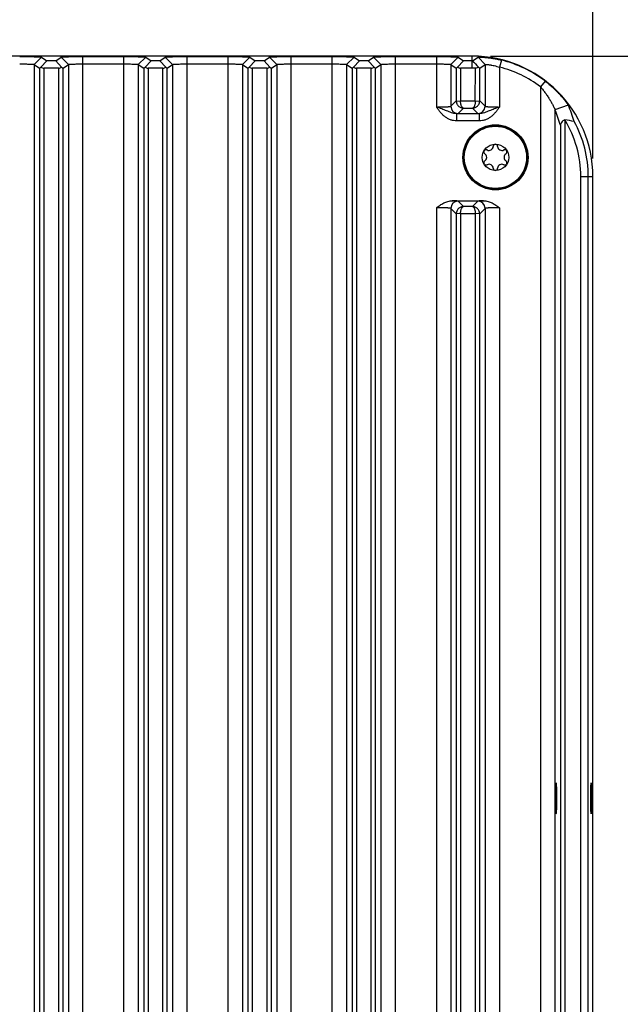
# Model space of a CAD drawing. Header units: inches. Extents: x 0 to 34, y 0 to 22.
# Tile 72 of 74: x 28.3 to 30.3, y 13.8 to 17.2. Entities that reach past the tile are written whole.
import ezdxf

# ---------------------------------------------------------------- set-up
doc = ezdxf.new("R2010")
doc.units = ezdxf.units.IN
doc.header["$LTSCALE"] = 1.87
doc.header["$MEASUREMENT"] = 0
doc.layers.get('0').update_dxf_attribs({"linetype": 'CONTINUOUS'})
doc.layers.add('02___PRT_ALL_AXES', color=7, linetype='CONTINUOUS')
doc.layers.add('DIMENSIONS', color=7, linetype='CONTINUOUS')
doc.styles.get("Standard").update_dxf_attribs({"font": 'txt', "width": 0.8})
doc.dimstyles.new('DIMSTYLE_1', dxfattribs={"dimtxt": 0.125, "dimasz": 0.18, "dimexe": 0.125, "dimexo": 0.0625, "dimgap": 0.0625, "dimtad": 0, "dimtih": 1, "dimtoh": 1, "dimdec": 3, "dimzin": 4, "dimdsep": 46, "dimtxsty": 'STANDARD', "dimblk": '_FILLED', "dimblk1": '_FILLED', "dimblk2": '_FILLED', "dimcen": 0.09, "dimadec": 0, "dimazin": 0, "dimtp": 0.001, "dimtm": 0.001, "dimtfac": 1, "dimtdec": 3, "dimtofl": 0, "dimtmove": 0, "dimatfit": 3, "dimldrblk": '_FILLED', "dimfxl": 1, "dimtolj": 1, "dimtzin": 4, "dimarcsym": 0})

# ---------------------------------------------------------------- blocks, each defined once
blk = doc.blocks.new('_FILLED')
at = {"color": 0, "linetype": 'BYBLOCK'}
blk.add_solid([(0, 0), (-1, 0.174), (-1, -0.174)], dxfattribs=at)
blk = doc.blocks.new('*D0')
at = {"layer": 'DIMENSIONS', "color": 2, "linetype": 'CONTINUOUS'}
for p, q in [((26.1321, 16.756), (26.1321, 17.985)), ((30.2528, 16.756), (30.2528, 17.985)), ((26.1321, 17.86), (27.1231, 17.86)), ((30.2528, 17.86), (28.6731, 17.86))]:
    blk.add_line(p, q, dxfattribs=at)
at = {"layer": 'DIMENSIONS', "color": 2, "linetype": 'CONTINUOUS', "xscale": 0.18, "yscale": 0.18, "zscale": 0.18, "rotation": 180}
blk.add_blockref('_FILLED', (26.1321, 17.86), dxfattribs=at)
at = {"layer": 'DIMENSIONS', "color": 2, "linetype": 'CONTINUOUS', "xscale": 0.18, "yscale": 0.18, "zscale": 0.18}
blk.add_blockref('_FILLED', (30.2528, 17.86), dxfattribs=at)
at = {"layer": 'DIMENSIONS', "color": 2, "linetype": 'CONTINUOUS', "insert": (27.8981, 17.9225), "char_height": 0.125, "width": 1.425, "attachment_point": 2, "line_spacing_factor": 0.9}
blk.add_mtext('4.121{\\Ftxt.shx;\\W1.000000;\\H0.125000; }[104.67]', dxfattribs=at)
blk = doc.blocks.new('*D1')
at = {"layer": 'DIMENSIONS', "color": 2, "linetype": 'CONTINUOUS'}
for p, q in [((29.8989, 17.11), (31.8778, 17.11)), ((31.7528, 17.11), (31.7528, 14.6685)), ((31.7528, 11.977), (31.7528, 14.4185)), ((29.8989, 11.977), (31.8778, 11.977))]:
    blk.add_line(p, q, dxfattribs=at)
at = {"layer": 'DIMENSIONS', "color": 2, "linetype": 'CONTINUOUS', "xscale": 0.18, "yscale": 0.18, "zscale": 0.18}
for p, rotation in [((31.7528, 17.11), 90), ((31.7528, 11.977), 270)]:
    blk.add_blockref('_FILLED', p, dxfattribs=dict(at, rotation=rotation))
at = {"layer": 'DIMENSIONS', "color": 2, "linetype": 'CONTINUOUS', "insert": (31.7528, 14.606), "char_height": 0.125, "width": 1.625, "attachment_point": 2, "line_spacing_factor": 0.9}
blk.add_mtext('(5.133{\\Ftxt.shx;\\W1.000000;\\H0.125000; }[130.38])', dxfattribs=at)

msp = doc.modelspace()

# ---------------------------------------------------------------- linework, layer by layer
at = {"color": 7, "linetype": 'CONTINUOUS'}
for p, q in [((29.8364, 17.11), (27.2797, 17.11)), ((28.3477, 17.1069), (28.3221, 17.0813)), ((28.3661, 17.0941), (28.3457, 17.0725)), ((28.3477, 17.1069), (28.3661, 17.0941)), ((28.3966, 17.0941), (28.3661, 17.0941)), ((28.3966, 17.0941), (28.415, 17.1069)), ((28.3966, 17.0941), (28.417, 17.0725)), ((28.415, 17.1069), (28.4406, 17.0813)), ((28.4906, 11.9782), (28.4906, 17.1087)), ((28.4906, 17.1087), (28.6321, 17.1087)), ((28.6321, 11.9782), (28.6321, 17.1087)), ((28.7077, 17.1069), (28.6821, 17.0813)), ((28.7261, 17.0941), (28.7057, 17.0725)), ((28.7077, 17.1069), (28.7261, 17.0941)), ((28.7566, 17.0941), (28.7261, 17.0941)), ((28.7566, 17.0941), (28.775, 17.1069)), ((28.7566, 17.0941), (28.777, 17.0725)), ((28.775, 17.1069), (28.8006, 17.0813)), ((28.8506, 11.9782), (28.8506, 17.1087)), ((28.8506, 17.1087), (28.9921, 17.1087)), ((28.9921, 11.9782), (28.9921, 17.1087)), ((29.0677, 17.1069), (29.0421, 17.0813)), ((29.0861, 17.0941), (29.0657, 17.0725)), ((29.0677, 17.1069), (29.0861, 17.0941)), ((29.1166, 17.0941), (29.0861, 17.0941)), ((29.1166, 17.0941), (29.135, 17.1069)), ((29.1166, 17.0941), (29.137, 17.0725)), ((29.135, 17.1069), (29.1606, 17.0813)), ((29.2106, 11.9782), (29.2106, 17.1087)), ((29.2106, 17.1087), (29.3521, 17.1087)), ((29.3521, 11.9782), (29.3521, 17.1087)), ((29.4277, 17.1069), (29.4021, 17.0813)), ((29.4461, 17.0941), (29.4257, 17.0725)), ((29.4277, 17.1069), (29.4461, 17.0941)), ((29.4766, 17.0941), (29.4461, 17.0941)), ((29.4766, 17.0941), (29.495, 17.1069)), ((29.4766, 17.0941), (29.497, 17.0725)), ((29.495, 17.1069), (29.5206, 17.0813)), ((29.5706, 11.9782), (29.5706, 17.1087)), ((29.5706, 17.1087), (29.7121, 17.1087)), ((29.7121, 17.1087), (29.7121, 17.0831)), ((29.7877, 17.1069), (29.7621, 17.0813)), ((29.7857, 17.0725), (29.8061, 17.0941)), ((29.7877, 17.1069), (29.8061, 17.0941)), ((29.8364, 17.0941), (29.8061, 17.0941)), ((29.8364, 17.0685), (29.8364, 17.11)), ((29.8366, 17.0941), (29.8562, 17.1065)), ((29.8563, 17.1065), (29.8806, 17.0809)), ((29.9368, 17.0964), (29.9306, 17.0716)), ((28.3221, 17.0813), (28.3221, 12.0056)), ((28.3221, 17.0813), (28.3408, 17.0682)), ((28.3408, 17.0682), (28.3408, 12.0187)), ((28.3558, 17.0685), (28.3558, 12.0185)), ((28.4069, 17.0685), (28.3558, 17.0685)), ((28.4069, 12.0185), (28.4069, 17.0685)), ((28.4219, 17.0682), (28.4406, 17.0813)), ((28.4219, 12.0187), (28.4219, 17.0682)), ((28.4406, 17.0813), (28.4406, 12.0056)), ((28.4906, 17.0831), (28.6321, 17.0831)), ((28.6821, 17.0813), (28.6821, 12.0056)), ((28.6821, 17.0813), (28.7008, 17.0682)), ((28.7008, 17.0682), (28.7008, 12.0187)), ((28.7158, 17.0685), (28.7158, 12.0185)), ((28.7669, 17.0685), (28.7158, 17.0685)), ((28.7669, 12.0185), (28.7669, 17.0685)), ((28.7819, 17.0682), (28.8006, 17.0813)), ((28.7819, 12.0187), (28.7819, 17.0682)), ((28.8006, 17.0813), (28.8006, 12.0056)), ((28.8506, 17.0831), (28.9921, 17.0831)), ((29.0421, 17.0813), (29.0421, 12.0056)), ((29.0421, 17.0813), (29.0608, 17.0682)), ((29.0608, 17.0682), (29.0608, 12.0187)), ((29.0758, 17.0685), (29.0758, 12.0185)), ((29.1269, 17.0685), (29.0758, 17.0685)), ((29.1269, 12.0185), (29.1269, 17.0685)), ((29.1419, 17.0682), (29.1606, 17.0813)), ((29.1419, 12.0187), (29.1419, 17.0682)), ((29.1606, 17.0813), (29.1606, 12.0056)), ((29.2106, 17.0831), (29.3521, 17.0831)), ((29.4021, 17.0813), (29.4021, 12.0056)), ((29.4021, 17.0813), (29.4208, 17.0682)), ((29.4208, 17.0682), (29.4208, 12.0187)), ((29.4358, 17.0685), (29.4358, 12.0185)), ((29.4869, 17.0685), (29.4358, 17.0685)), ((29.4869, 12.0185), (29.4869, 17.0685)), ((29.5019, 17.0682), (29.5206, 17.0813)), ((29.5019, 12.0187), (29.5019, 17.0682)), ((29.5206, 17.0813), (29.5206, 12.0056)), ((29.5706, 17.0831), (29.7121, 17.0831)), ((29.7121, 17.0831), (29.7121, 16.9342)), ((29.7621, 17.0813), (29.7621, 16.9368)), ((29.7621, 17.0813), (29.7808, 17.0682)), ((29.7808, 17.0682), (29.7808, 16.9555)), ((29.7958, 17.0685), (29.7958, 16.9552)), ((29.8364, 17.0685), (29.7958, 17.0685)), ((29.8468, 16.9552), (29.8469, 17.0683)), ((29.8619, 17.0682), (29.8806, 17.0809)), ((29.8619, 16.9555), (29.8619, 17.0682)), ((29.8806, 17.0809), (29.8806, 16.9368)), ((29.9306, 17.0716), (29.9306, 16.9342)), ((30.0876, 17.0241), (30.0721, 17.0037)), ((30.0721, 17.0037), (30.0721, 12.0832)), ((29.7621, 16.9368), (29.7808, 16.9555)), ((29.7808, 16.9547), (29.7958, 16.9552)), ((29.7871, 16.9118), (29.8055, 16.9302)), ((29.7958, 16.9552), (29.8468, 16.9552)), ((29.8055, 16.9302), (29.8372, 16.9302)), ((29.8372, 16.9302), (29.8556, 16.9118)), ((29.8468, 16.9552), (29.8619, 16.9547)), ((29.8619, 16.9555), (29.8806, 16.9368)), ((30.1682, 16.9401), (30.1221, 16.9248)), ((30.1221, 16.9248), (30.1221, 12.1621)), ((29.7822, 16.9109), (29.7822, 16.886)), ((29.8605, 16.9109), (29.7822, 16.9109)), ((29.8605, 16.9109), (29.8605, 16.886)), ((30.1558, 16.8898), (30.1558, 12.1971)), ((29.8605, 16.886), (29.7822, 16.886)), ((30.1408, 16.8709), (30.1408, 12.2161)), ((30.2114, 12.3935), (30.2114, 16.6935)), ((30.2114, 16.6935), (30.2528, 16.6935)), ((30.237, 12.3935), (30.237, 16.6935)), ((30.2528, 12.3935), (30.2528, 16.6935)), ((29.7121, 16.586), (29.7121, 13.001)), ((29.7621, 16.5834), (29.7621, 13.0035)), ((29.7808, 16.5647), (29.7621, 16.5834)), ((29.7672, 16.6101), (29.8755, 16.6101)), ((29.8055, 16.59), (29.7871, 16.6084)), ((29.8372, 16.59), (29.8055, 16.59)), ((29.8556, 16.6084), (29.8372, 16.59)), ((29.8806, 16.5834), (29.8619, 16.5647)), ((29.8806, 16.5834), (29.8806, 13.0035)), ((29.9306, 16.586), (29.9306, 13.001)), ((29.7959, 16.565), (29.7808, 16.5655)), ((29.7808, 16.5647), (29.7808, 13.0223)), ((29.7959, 16.565), (29.7958, 13.0219)), ((29.8469, 16.565), (29.7959, 16.565)), ((29.8468, 13.0219), (29.8469, 16.565)), ((29.8619, 16.5655), (29.8469, 16.565)), ((29.8619, 13.0223), (29.8619, 16.5647))]:
    msp.add_line(p, q, dxfattribs=at)
for radius in [0.1096, 0.1076, 0.0458]:
    msp.add_circle((29.9164, 16.7601), radius, dxfattribs=at)
for centre, radius, start, end in [((29.8364, 16.6935), 0.4165, 0, 90), ((38.0155, 24.7876), 11.2287, 223.24682, 223.40238), ((29.8364, 16.6935), 0.4153, 52.7681, 76.0047), ((29.8364, 16.6935), 0.375, 88.3933, 90), ((29.8364, 16.6935), 0.3897, 52.7681, 76.0047), ((29.7871, 16.9368), 0.025, 180.0826, 269.9174), ((29.8556, 16.9368), 0.025, 270.0826, 359.9174), ((29.5092, 16.6814), 0.6594, 16.6972, 21.6609), ((29.5409, 16.6796), 0.6792, 17.5358, 22.5502), ((29.8945, 15.2492), 1.6613, 79.8023, 80.9488), ((29.8364, 16.6935), 0.375, 0, 31.5744), ((29.8364, 16.6935), 0.4006, 0, 28.4417), ((29.8939, 16.799), 0.015, 243.5573, 356.4427), ((29.9164, 16.7976), 0.0075, 3.5573, 176.4427), ((29.9388, 16.799), 0.015, 183.5573, 296.4427), ((29.8839, 16.7788), 0.0075, 63.5573, 236.4427), ((29.8714, 16.7601), 0.015, 303.5573, 56.4427), ((29.9488, 16.7788), 0.0075, 303.5573, 116.4427), ((29.9613, 16.7601), 0.015, 123.5573, 236.4427), ((29.8839, 16.7413), 0.0075, 123.5573, 296.4427), ((29.8939, 16.7212), 0.015, 3.5573, 116.4427), ((29.9164, 16.7226), 0.0075, 183.5573, 356.4427), ((29.9388, 16.7212), 0.015, 63.5573, 176.4427), ((29.9488, 16.7413), 0.0075, 243.5573, 56.4427), ((29.7871, 16.5834), 0.025, 90.0838, 179.9162), ((29.8556, 16.5834), 0.025, 0.0838, 89.9162)]:
    msp.add_arc(centre, radius, start, end, dxfattribs=at)
for centre, major_axis, ratio, start_param, end_param in [((28.3558, 17.0832), (0.015, 0.015), 0.029658, -3.136378, -2.339443), ((28.3558, 17.0838), (0, 0.0154), 0.975859, -3.880547, -3.141593), ((28.4069, 17.0838), (0, 0.0154), 0.975859, -3.141593, -2.402638), ((28.4069, 17.0832), (-0.015, 0.015), 0.029658, -3.943743, -3.146807), ((28.7158, 17.0832), (0.015, 0.015), 0.029658, -3.136378, -2.339443), ((28.7158, 17.0838), (0, 0.0154), 0.975859, -3.880547, -3.141593), ((28.7669, 17.0838), (0, 0.0154), 0.975859, -3.141593, -2.402638), ((28.7669, 17.0832), (-0.015, 0.015), 0.029658, -3.943743, -3.146807), ((29.0758, 17.0832), (0.015, 0.015), 0.029658, -3.136378, -2.339443), ((29.0758, 17.0838), (0, 0.0154), 0.975859, -3.880547, -3.141593), ((29.1269, 17.0838), (0, 0.0154), 0.975859, -3.141593, -2.402638), ((29.1269, 17.0832), (-0.015, 0.015), 0.029658, -3.943743, -3.146807), ((29.4358, 17.0832), (0.015, 0.015), 0.029658, -3.136378, -2.339443), ((29.4358, 17.0838), (0, 0.0154), 0.975859, -3.880547, -3.141593), ((29.4869, 17.0838), (0, 0.0154), 0.975859, -3.141593, -2.402638), ((29.4869, 17.0832), (-0.015, 0.015), 0.029658, -3.943743, -3.146807), ((29.7958, 17.0832), (0.015, 0.015), 0.029658, -3.136378, -2.339443), ((29.7958, 17.0838), (0, 0.0154), 0.975859, -3.880547, -3.141593)]:
    msp.add_ellipse(centre, major_axis=major_axis, ratio=ratio, start_param=start_param, end_param=end_param, dxfattribs=at)
for points, knots in [([(28.2721, 17.1087), (28.2768, 17.1087), (28.2861, 17.1087), (28.2997, 17.1086), (28.3106, 17.1085), (28.3188, 17.1083), (28.3243, 17.1082), (28.3294, 17.1081), (28.3339, 17.108), (28.3378, 17.1078), (28.341, 17.1077), (28.3434, 17.1075), (28.3449, 17.1074), (28.3458, 17.1073), (28.3465, 17.1072), (28.347, 17.1071), (28.3474, 17.1071), (28.3476, 17.107), (28.3477, 17.1069)], [0, 0, 0, 0, 0.185687, 0.367812, 0.539694, 0.619013, 0.692453, 0.759307, 0.818949, 0.870781, 0.914342, 0.949215, 0.963267, 0.975043, 0.984566, 0.991867, 0.996986, 1, 1, 1, 1]), ([(28.415, 17.1069), (28.4151, 17.107), (28.4153, 17.1071), (28.4156, 17.1071), (28.4162, 17.1072), (28.4169, 17.1073), (28.4177, 17.1074), (28.4192, 17.1075), (28.4215, 17.1076), (28.4247, 17.1078), (28.4286, 17.1079), (28.433, 17.1081), (28.438, 17.1082), (28.4436, 17.1083), (28.4517, 17.1085), (28.4627, 17.1086), (28.4764, 17.1087), (28.4858, 17.1087), (28.4906, 17.1087)], [0, 0, 0, 0, 0.002897, 0.007854, 0.014946, 0.024205, 0.035655, 0.049314, 0.083325, 0.126202, 0.177479, 0.236628, 0.303082, 0.376146, 0.455098, 0.627344, 0.811703, 1, 1, 1, 1]), ([(28.6321, 17.1087), (28.6368, 17.1087), (28.6461, 17.1087), (28.6597, 17.1086), (28.6706, 17.1085), (28.6788, 17.1083), (28.6843, 17.1082), (28.6894, 17.1081), (28.6939, 17.108), (28.6978, 17.1078), (28.701, 17.1077), (28.7034, 17.1075), (28.7049, 17.1074), (28.7058, 17.1073), (28.7065, 17.1072), (28.707, 17.1071), (28.7074, 17.1071), (28.7076, 17.107), (28.7077, 17.1069)], [0, 0, 0, 0, 0.185687, 0.367812, 0.539694, 0.619013, 0.692453, 0.759307, 0.818949, 0.870781, 0.914342, 0.949215, 0.963267, 0.975043, 0.984566, 0.991867, 0.996986, 1, 1, 1, 1]), ([(28.775, 17.1069), (28.7751, 17.107), (28.7753, 17.1071), (28.7756, 17.1071), (28.7762, 17.1072), (28.7769, 17.1073), (28.7777, 17.1074), (28.7792, 17.1075), (28.7815, 17.1076), (28.7847, 17.1078), (28.7886, 17.1079), (28.793, 17.1081), (28.798, 17.1082), (28.8036, 17.1083), (28.8117, 17.1085), (28.8227, 17.1086), (28.8364, 17.1087), (28.8458, 17.1087), (28.8506, 17.1087)], [0, 0, 0, 0, 0.002897, 0.007854, 0.014946, 0.024205, 0.035655, 0.049314, 0.083325, 0.126202, 0.177479, 0.236628, 0.303082, 0.376146, 0.455098, 0.627344, 0.811703, 1, 1, 1, 1]), ([(28.9921, 17.1087), (28.9968, 17.1087), (29.0061, 17.1087), (29.0197, 17.1086), (29.0306, 17.1085), (29.0388, 17.1083), (29.0443, 17.1082), (29.0494, 17.1081), (29.0539, 17.108), (29.0578, 17.1078), (29.061, 17.1077), (29.0634, 17.1075), (29.0649, 17.1074), (29.0658, 17.1073), (29.0665, 17.1072), (29.067, 17.1071), (29.0674, 17.1071), (29.0676, 17.107), (29.0677, 17.1069)], [0, 0, 0, 0, 0.185687, 0.367812, 0.539694, 0.619013, 0.692453, 0.759307, 0.818949, 0.870781, 0.914342, 0.949215, 0.963267, 0.975043, 0.984566, 0.991867, 0.996986, 1, 1, 1, 1]), ([(29.135, 17.1069), (29.1351, 17.107), (29.1353, 17.1071), (29.1356, 17.1071), (29.1362, 17.1072), (29.1369, 17.1073), (29.1377, 17.1074), (29.1392, 17.1075), (29.1415, 17.1076), (29.1447, 17.1078), (29.1486, 17.1079), (29.153, 17.1081), (29.158, 17.1082), (29.1636, 17.1083), (29.1717, 17.1085), (29.1827, 17.1086), (29.1964, 17.1087), (29.2058, 17.1087), (29.2106, 17.1087)], [0, 0, 0, 0, 0.002897, 0.007854, 0.014946, 0.024205, 0.035655, 0.049314, 0.083325, 0.126202, 0.177479, 0.236628, 0.303082, 0.376146, 0.455098, 0.627344, 0.811703, 1, 1, 1, 1]), ([(29.3521, 17.1087), (29.3568, 17.1087), (29.3661, 17.1087), (29.3797, 17.1086), (29.3906, 17.1085), (29.3988, 17.1083), (29.4043, 17.1082), (29.4094, 17.1081), (29.4139, 17.108), (29.4178, 17.1078), (29.421, 17.1077), (29.4234, 17.1075), (29.4249, 17.1074), (29.4258, 17.1073), (29.4265, 17.1072), (29.427, 17.1071), (29.4274, 17.1071), (29.4276, 17.107), (29.4277, 17.1069)], [0, 0, 0, 0, 0.185687, 0.367812, 0.539694, 0.619013, 0.692453, 0.759307, 0.818949, 0.870781, 0.914342, 0.949215, 0.963267, 0.975043, 0.984566, 0.991867, 0.996986, 1, 1, 1, 1]), ([(29.495, 17.1069), (29.4951, 17.107), (29.4953, 17.1071), (29.4956, 17.1071), (29.4962, 17.1072), (29.4969, 17.1073), (29.4977, 17.1074), (29.4992, 17.1075), (29.5015, 17.1076), (29.5047, 17.1078), (29.5086, 17.1079), (29.513, 17.1081), (29.518, 17.1082), (29.5236, 17.1083), (29.5317, 17.1085), (29.5427, 17.1086), (29.5564, 17.1087), (29.5658, 17.1087), (29.5706, 17.1087)], [0, 0, 0, 0, 0.002897, 0.007854, 0.014946, 0.024205, 0.035655, 0.049314, 0.083325, 0.126202, 0.177479, 0.236628, 0.303082, 0.376146, 0.455098, 0.627344, 0.811703, 1, 1, 1, 1]), ([(29.7121, 17.1087), (29.7168, 17.1087), (29.7261, 17.1087), (29.7397, 17.1086), (29.7506, 17.1085), (29.7588, 17.1083), (29.7643, 17.1082), (29.7694, 17.1081), (29.7739, 17.108), (29.7778, 17.1078), (29.781, 17.1077), (29.7834, 17.1075), (29.7849, 17.1074), (29.7858, 17.1073), (29.7865, 17.1072), (29.787, 17.1071), (29.7874, 17.1071), (29.7876, 17.107), (29.7877, 17.1069)], [0, 0, 0, 0, 0.185687, 0.367812, 0.539694, 0.619013, 0.692453, 0.759307, 0.818949, 0.870781, 0.914342, 0.949215, 0.963267, 0.975043, 0.984566, 0.991867, 0.996986, 1, 1, 1, 1]), ([(29.8562, 17.1065), (29.8563, 17.1065), (29.8566, 17.1066), (29.857, 17.1066), (29.8576, 17.1067), (29.8585, 17.1067), (29.8595, 17.1068), (29.8612, 17.1068), (29.8639, 17.1068), (29.8675, 17.1067), (29.8718, 17.1065), (29.8767, 17.1062), (29.8822, 17.1057), (29.888, 17.1051), (29.8966, 17.1041), (29.9081, 17.1025), (29.9223, 17.0998), (29.9319, 17.0976), (29.9368, 17.0964)], [0, 0, 0, 0, 0.003081, 0.008531, 0.016387, 0.026642, 0.039282, 0.054273, 0.091019, 0.136271, 0.189408, 0.249803, 0.316833, 0.389786, 0.467837, 0.635999, 0.815392, 1, 1, 1, 1]), ([(28.2721, 17.0831), (28.2753, 17.0831), (28.2815, 17.0831), (28.2906, 17.083), (28.2978, 17.0829), (28.3032, 17.0827), (28.3067, 17.0826), (28.31, 17.0825), (28.313, 17.0823), (28.3155, 17.0822), (28.3177, 17.082), (28.3192, 17.0819), (28.3202, 17.0818), (28.3208, 17.0817), (28.3213, 17.0816), (28.3217, 17.0815), (28.3219, 17.0814), (28.322, 17.0814), (28.3221, 17.0813)], [0, 0, 0, 0, 0.190532, 0.374199, 0.54402, 0.621824, 0.693918, 0.759612, 0.818332, 0.869536, 0.912755, 0.947634, 0.961841, 0.973849, 0.983648, 0.99124, 0.996652, 1, 1, 1, 1]), ([(28.4406, 17.0813), (28.4407, 17.0814), (28.4408, 17.0814), (28.4411, 17.0815), (28.4414, 17.0816), (28.4419, 17.0817), (28.4425, 17.0818), (28.4435, 17.0819), (28.445, 17.082), (28.4472, 17.0822), (28.4498, 17.0824), (28.4527, 17.0825), (28.456, 17.0826), (28.4596, 17.0827), (28.4649, 17.0829), (28.4721, 17.083), (28.4812, 17.0831), (28.4874, 17.0831), (28.4906, 17.0831)], [0, 0, 0, 0, 0.00331, 0.008708, 0.016296, 0.026096, 0.038106, 0.052317, 0.087199, 0.130419, 0.181623, 0.240341, 0.306034, 0.378128, 0.455932, 0.625762, 0.809452, 1, 1, 1, 1]), ([(28.6321, 17.0831), (28.6353, 17.0831), (28.6415, 17.0831), (28.6506, 17.083), (28.6578, 17.0829), (28.6632, 17.0827), (28.6667, 17.0826), (28.67, 17.0825), (28.673, 17.0823), (28.6755, 17.0822), (28.6777, 17.082), (28.6792, 17.0819), (28.6802, 17.0818), (28.6808, 17.0817), (28.6813, 17.0816), (28.6817, 17.0815), (28.6819, 17.0814), (28.682, 17.0814), (28.6821, 17.0813)], [0, 0, 0, 0, 0.190532, 0.374199, 0.54402, 0.621824, 0.693918, 0.759612, 0.818332, 0.869536, 0.912755, 0.947634, 0.961841, 0.973849, 0.983648, 0.99124, 0.996652, 1, 1, 1, 1]), ([(28.8006, 17.0813), (28.8007, 17.0814), (28.8008, 17.0814), (28.8011, 17.0815), (28.8014, 17.0816), (28.8019, 17.0817), (28.8025, 17.0818), (28.8035, 17.0819), (28.805, 17.082), (28.8072, 17.0822), (28.8098, 17.0824), (28.8127, 17.0825), (28.816, 17.0826), (28.8196, 17.0827), (28.8249, 17.0829), (28.8321, 17.083), (28.8412, 17.0831), (28.8474, 17.0831), (28.8506, 17.0831)], [0, 0, 0, 0, 0.00331, 0.008708, 0.016296, 0.026096, 0.038106, 0.052317, 0.087199, 0.130419, 0.181623, 0.240341, 0.306034, 0.378128, 0.455932, 0.625762, 0.809452, 1, 1, 1, 1]), ([(28.9921, 17.0831), (28.9953, 17.0831), (29.0015, 17.0831), (29.0106, 17.083), (29.0178, 17.0829), (29.0232, 17.0827), (29.0267, 17.0826), (29.03, 17.0825), (29.033, 17.0823), (29.0355, 17.0822), (29.0377, 17.082), (29.0392, 17.0819), (29.0402, 17.0818), (29.0408, 17.0817), (29.0413, 17.0816), (29.0417, 17.0815), (29.0419, 17.0814), (29.042, 17.0814), (29.0421, 17.0813)], [0, 0, 0, 0, 0.190532, 0.374199, 0.54402, 0.621824, 0.693918, 0.759612, 0.818332, 0.869536, 0.912755, 0.947634, 0.961841, 0.973849, 0.983648, 0.99124, 0.996652, 1, 1, 1, 1]), ([(29.1606, 17.0813), (29.1607, 17.0814), (29.1608, 17.0814), (29.1611, 17.0815), (29.1614, 17.0816), (29.1619, 17.0817), (29.1625, 17.0818), (29.1635, 17.0819), (29.165, 17.082), (29.1672, 17.0822), (29.1698, 17.0824), (29.1727, 17.0825), (29.176, 17.0826), (29.1796, 17.0827), (29.1849, 17.0829), (29.1921, 17.083), (29.2012, 17.0831), (29.2074, 17.0831), (29.2106, 17.0831)], [0, 0, 0, 0, 0.00331, 0.008708, 0.016296, 0.026096, 0.038106, 0.052317, 0.087199, 0.130419, 0.181623, 0.240341, 0.306034, 0.378128, 0.455932, 0.625762, 0.809452, 1, 1, 1, 1]), ([(29.3521, 17.0831), (29.3553, 17.0831), (29.3615, 17.0831), (29.3706, 17.083), (29.3778, 17.0829), (29.3832, 17.0827), (29.3867, 17.0826), (29.39, 17.0825), (29.393, 17.0823), (29.3955, 17.0822), (29.3977, 17.082), (29.3992, 17.0819), (29.4002, 17.0818), (29.4008, 17.0817), (29.4013, 17.0816), (29.4017, 17.0815), (29.4019, 17.0814), (29.402, 17.0814), (29.4021, 17.0813)], [0, 0, 0, 0, 0.190532, 0.374199, 0.54402, 0.621824, 0.693918, 0.759612, 0.818332, 0.869536, 0.912755, 0.947634, 0.961841, 0.973849, 0.983648, 0.99124, 0.996652, 1, 1, 1, 1]), ([(29.5206, 17.0813), (29.5207, 17.0814), (29.5208, 17.0814), (29.5211, 17.0815), (29.5214, 17.0816), (29.5219, 17.0817), (29.5225, 17.0818), (29.5235, 17.0819), (29.525, 17.082), (29.5272, 17.0822), (29.5298, 17.0824), (29.5327, 17.0825), (29.536, 17.0826), (29.5396, 17.0827), (29.5449, 17.0829), (29.5521, 17.083), (29.5612, 17.0831), (29.5674, 17.0831), (29.5706, 17.0831)], [0, 0, 0, 0, 0.00331, 0.008708, 0.016296, 0.026096, 0.038106, 0.052317, 0.087199, 0.130419, 0.181623, 0.240341, 0.306034, 0.378128, 0.455932, 0.625762, 0.809452, 1, 1, 1, 1]), ([(29.7121, 17.0831), (29.7153, 17.0831), (29.7215, 17.0831), (29.7306, 17.083), (29.7378, 17.0829), (29.7432, 17.0827), (29.7467, 17.0826), (29.75, 17.0825), (29.753, 17.0823), (29.7555, 17.0822), (29.7577, 17.082), (29.7592, 17.0819), (29.7602, 17.0818), (29.7608, 17.0817), (29.7613, 17.0816), (29.7617, 17.0815), (29.7619, 17.0814), (29.762, 17.0814), (29.7621, 17.0813)], [0, 0, 0, 0, 0.190532, 0.374199, 0.54402, 0.621824, 0.693918, 0.759612, 0.818332, 0.869536, 0.912755, 0.947634, 0.961841, 0.973849, 0.983648, 0.99124, 0.996652, 1, 1, 1, 1]), ([(29.8573, 17.0722), (29.856, 17.071), (29.8527, 17.0689), (29.8489, 17.0683), (29.8469, 17.0683)], [0, 0, 0, 0, 0.472018, 1, 1, 1, 1]), ([(29.8619, 17.0682), (29.8618, 17.0682), (29.8618, 17.0682), (29.8617, 17.0683), (29.8616, 17.0683), (29.8613, 17.0685), (29.861, 17.0688), (29.8604, 17.0693), (29.8597, 17.0699), (29.859, 17.0706), (29.8581, 17.0714), (29.8576, 17.0719), (29.8573, 17.0722)], [0, 0, 0, 0, 0.007801, 0.023738, 0.048373, 0.081598, 0.172832, 0.294294, 0.441745, 0.610962, 0.798228, 1, 1, 1, 1]), ([(29.8806, 17.0809), (29.8807, 17.0809), (29.8808, 17.081), (29.8811, 17.081), (29.8814, 17.0811), (29.8819, 17.0811), (29.8826, 17.0812), (29.8836, 17.0812), (29.8852, 17.0812), (29.8874, 17.0811), (29.89, 17.081), (29.893, 17.0807), (29.8964, 17.0803), (29.9, 17.0798), (29.9054, 17.0788), (29.9126, 17.0773), (29.9216, 17.0748), (29.9276, 17.0727), (29.9306, 17.0716)], [0, 0, 0, 0, 0.003201, 0.008495, 0.015994, 0.025724, 0.037686, 0.05187, 0.086754, 0.130076, 0.1815, 0.240528, 0.306616, 0.379142, 0.457335, 0.627599, 0.810838, 1, 1, 1, 1]), ([(30.0721, 17.0037), (30.0752, 17.0002), (30.0811, 16.9931), (30.0893, 16.9821), (30.097, 16.971), (30.1028, 16.9616), (30.1072, 16.9543), (30.1102, 16.9489), (30.1131, 16.9437), (30.1156, 16.9388), (30.1176, 16.9348), (30.119, 16.9319), (30.1199, 16.9299), (30.1207, 16.9282), (30.1213, 16.9267), (30.1218, 16.9256), (30.122, 16.925), (30.1221, 16.9248)], [0, 0, 0, 0, 0.14889, 0.296158, 0.440319, 0.580208, 0.648019, 0.713899, 0.777282, 0.837371, 0.892997, 0.918528, 0.941832, 0.962318, 0.979352, 0.992172, 1, 1, 1, 1]), ([(30.0876, 17.0241), (30.0925, 17.0204), (30.1021, 17.0127), (30.1157, 17.0008), (30.1283, 16.9886), (30.1381, 16.9783), (30.1453, 16.9702), (30.1502, 16.9644), (30.1547, 16.9588), (30.1588, 16.9536), (30.1618, 16.9496), (30.1639, 16.9466), (30.1653, 16.9448), (30.1664, 16.9431), (30.1672, 16.9418), (30.1678, 16.9408), (30.1682, 16.9403), (30.1682, 16.9401)], [0, 0, 0, 0, 0.158061, 0.31366, 0.464423, 0.608337, 0.676828, 0.742243, 0.803843, 0.860626, 0.911326, 0.933719, 0.953581, 0.970484, 0.984053, 0.993988, 1, 1, 1, 1]), ([(29.7121, 16.9342), (29.7153, 16.9342), (29.7215, 16.9343), (29.7306, 16.9344), (29.7378, 16.9346), (29.7432, 16.9348), (29.7468, 16.935), (29.75, 16.9351), (29.753, 16.9353), (29.7555, 16.9355), (29.7577, 16.9358), (29.7594, 16.936), (29.7606, 16.9362), (29.7613, 16.9364), (29.7617, 16.9365), (29.7619, 16.9366), (29.762, 16.9367), (29.7621, 16.9368)], [0, 0, 0, 0, 0.190288, 0.373729, 0.54326, 0.620918, 0.692884, 0.758472, 0.817113, 0.868274, 0.911503, 0.946457, 0.97284, 0.98278, 0.990563, 0.996242, 1, 1, 1, 1]), ([(29.7822, 16.886), (29.7785, 16.886), (29.7711, 16.8867), (29.7603, 16.8898), (29.7503, 16.8946), (29.7411, 16.9009), (29.7328, 16.9083), (29.7254, 16.9165), (29.7185, 16.9252), (29.7142, 16.9312), (29.7121, 16.9342)], [0, 0, 0, 0, 0.125087, 0.250358, 0.375401, 0.500366, 0.625296, 0.7502, 0.875099, 1, 1, 1, 1]), ([(29.7822, 16.9109), (29.7791, 16.9109), (29.773, 16.9116), (29.7642, 16.9142), (29.7559, 16.9175), (29.7476, 16.921), (29.7391, 16.9244), (29.7304, 16.9277), (29.7214, 16.931), (29.7152, 16.9331), (29.7122, 16.9342)], [0, 0, 0, 0, 0.125449, 0.247735, 0.367979, 0.488426, 0.611301, 0.737855, 0.867887, 1, 1, 1, 1]), ([(29.7808, 16.9555), (29.7809, 16.9547), (29.7809, 16.953), (29.7813, 16.9505), (29.7819, 16.948), (29.7831, 16.9449), (29.7851, 16.9412), (29.7883, 16.9374), (29.792, 16.9343), (29.7963, 16.932), (29.8008, 16.9306), (29.8039, 16.9302), (29.8055, 16.9302)], [0, 0, 0, 0, 0.06501, 0.129953, 0.194776, 0.259341, 0.38724, 0.513301, 0.637359, 0.759558, 0.880249, 1, 1, 1, 1]), ([(29.8055, 16.9302), (29.8052, 16.9302), (29.8046, 16.9304), (29.8033, 16.931), (29.8018, 16.9323), (29.8002, 16.9346), (29.7988, 16.9377), (29.7976, 16.9414), (29.7966, 16.9456), (29.796, 16.9503), (29.7959, 16.9535), (29.7958, 16.9552)], [0, 0, 0, 0, 0.032434, 0.066858, 0.14645, 0.244729, 0.363467, 0.501896, 0.657317, 0.825299, 1, 1, 1, 1]), ([(29.8372, 16.9302), (29.8388, 16.9302), (29.8419, 16.9306), (29.8464, 16.932), (29.8507, 16.9343), (29.8545, 16.9374), (29.8576, 16.9412), (29.8596, 16.9449), (29.8608, 16.948), (29.8614, 16.9505), (29.8618, 16.953), (29.8618, 16.9547), (29.8619, 16.9555)], [0, 0, 0, 0, 0.119708, 0.240386, 0.362576, 0.486644, 0.612718, 0.740629, 0.8052, 0.870028, 0.93498, 1, 1, 1, 1]), ([(29.8469, 16.9552), (29.8468, 16.9535), (29.8467, 16.9503), (29.8461, 16.9456), (29.8451, 16.9414), (29.8439, 16.9377), (29.8425, 16.9346), (29.8409, 16.9323), (29.8392, 16.9307), (29.8378, 16.9303), (29.8372, 16.9302)], [0, 0, 0, 0, 0.174794, 0.342857, 0.498352, 0.636846, 0.755631, 0.853944, 0.933536, 1, 1, 1, 1]), ([(29.9306, 16.9342), (29.9285, 16.9312), (29.9242, 16.9252), (29.9173, 16.9165), (29.9099, 16.9083), (29.9016, 16.9009), (29.8924, 16.8946), (29.8823, 16.8898), (29.8716, 16.8867), (29.8642, 16.886), (29.8605, 16.886)], [0, 0, 0, 0, 0.124957, 0.249934, 0.374919, 0.499939, 0.624971, 0.749986, 0.875015, 1, 1, 1, 1]), ([(29.9306, 16.9342), (29.9244, 16.9322), (29.9154, 16.9289), (29.9036, 16.9244), (29.8951, 16.921), (29.8868, 16.9175), (29.8785, 16.9142), (29.8697, 16.9116), (29.8636, 16.9109), (29.8605, 16.9109)], [0, 0, 0, 0, 0.262568, 0.389177, 0.512046, 0.632394, 0.752586, 0.874755, 1, 1, 1, 1]), ([(29.8806, 16.9368), (29.8807, 16.9367), (29.8808, 16.9366), (29.881, 16.9365), (29.8814, 16.9364), (29.8821, 16.9362), (29.8833, 16.936), (29.885, 16.9358), (29.8872, 16.9355), (29.8897, 16.9353), (29.8927, 16.9351), (29.896, 16.935), (29.8995, 16.9348), (29.9049, 16.9346), (29.9121, 16.9344), (29.9212, 16.9343), (29.9274, 16.9342), (29.9306, 16.9342)], [0, 0, 0, 0, 0.00376, 0.009442, 0.017228, 0.027172, 0.053563, 0.088513, 0.131738, 0.182904, 0.241547, 0.307143, 0.379119, 0.456785, 0.626329, 0.809749, 1, 1, 1, 1]), ([(29.7822, 16.9109), (29.7828, 16.911), (29.784, 16.9111), (29.7853, 16.9113), (29.7861, 16.9114), (29.7866, 16.9115), (29.7869, 16.9116), (29.787, 16.9117), (29.7871, 16.9118)], [0, 0, 0, 0, 0.396058, 0.695127, 0.807767, 0.895771, 0.959445, 1, 1, 1, 1]), ([(29.8556, 16.9118), (29.8557, 16.9117), (29.8558, 16.9116), (29.8561, 16.9115), (29.8566, 16.9114), (29.8574, 16.9113), (29.8587, 16.9111), (29.8599, 16.911), (29.8605, 16.9109)], [0, 0, 0, 0, 0.040522, 0.104163, 0.192149, 0.304793, 0.603922, 1, 1, 1, 1]), ([(30.1558, 16.8898), (30.1547, 16.8893), (30.1526, 16.8881), (30.1488, 16.8853), (30.145, 16.8814), (30.1419, 16.8762), (30.1409, 16.8726), (30.1408, 16.8709)], [0, 0, 0, 0, 0.147768, 0.291862, 0.558318, 0.794624, 1, 1, 1, 1]), ([(29.7121, 16.586), (29.7163, 16.5889), (29.7246, 16.5947), (29.7378, 16.6026), (29.7519, 16.6084), (29.7621, 16.6101), (29.7672, 16.6101)], [0, 0, 0, 0, 0.25004, 0.500104, 0.750087, 1, 1, 1, 1]), ([(29.7621, 16.5834), (29.762, 16.5835), (29.7619, 16.5836), (29.7617, 16.5837), (29.7613, 16.5838), (29.7606, 16.584), (29.7594, 16.5842), (29.7577, 16.5844), (29.7555, 16.5846), (29.753, 16.5849), (29.75, 16.585), (29.7468, 16.5852), (29.7432, 16.5854), (29.7378, 16.5856), (29.7306, 16.5858), (29.7215, 16.5859), (29.7153, 16.586), (29.7121, 16.586)], [0, 0, 0, 0, 0.00376, 0.009441, 0.017226, 0.027167, 0.053553, 0.088498, 0.131718, 0.18288, 0.241518, 0.307113, 0.379088, 0.456753, 0.626305, 0.80974, 1, 1, 1, 1]), ([(29.7871, 16.6084), (29.787, 16.6085), (29.7868, 16.6086), (29.7865, 16.6087), (29.786, 16.6088), (29.7854, 16.6089), (29.7846, 16.609), (29.7833, 16.6092), (29.7813, 16.6093), (29.7785, 16.6095), (29.7752, 16.6097), (29.7714, 16.6099), (29.7687, 16.61), (29.7672, 16.6101)], [0, 0, 0, 0, 0.011124, 0.028993, 0.053929, 0.086001, 0.125203, 0.171501, 0.285054, 0.425854, 0.592976, 0.784958, 1, 1, 1, 1]), ([(29.8055, 16.59), (29.8039, 16.59), (29.8008, 16.5896), (29.7963, 16.5882), (29.792, 16.5859), (29.7883, 16.5828), (29.7851, 16.579), (29.7831, 16.5753), (29.7819, 16.5722), (29.7813, 16.5697), (29.7809, 16.5672), (29.7809, 16.5655), (29.7808, 16.5647)], [0, 0, 0, 0, 0.119708, 0.240386, 0.362576, 0.486644, 0.612718, 0.740629, 0.8052, 0.870028, 0.93498, 1, 1, 1, 1]), ([(29.7958, 16.565), (29.7959, 16.5666), (29.796, 16.5699), (29.7966, 16.5745), (29.7976, 16.5788), (29.7988, 16.5825), (29.8002, 16.5856), (29.8018, 16.5879), (29.8035, 16.5894), (29.8049, 16.5899), (29.8055, 16.59)], [0, 0, 0, 0, 0.174794, 0.342857, 0.498352, 0.636846, 0.755631, 0.853944, 0.933536, 1, 1, 1, 1]), ([(29.8372, 16.59), (29.8375, 16.59), (29.8381, 16.5898), (29.8394, 16.5892), (29.8409, 16.5879), (29.8425, 16.5856), (29.8439, 16.5825), (29.8451, 16.5788), (29.8461, 16.5745), (29.8467, 16.5699), (29.8468, 16.5666), (29.8469, 16.565)], [0, 0, 0, 0, 0.032434, 0.066858, 0.14645, 0.244729, 0.363467, 0.501896, 0.657317, 0.825299, 1, 1, 1, 1]), ([(29.8619, 16.5647), (29.8618, 16.5655), (29.8618, 16.5672), (29.8614, 16.5697), (29.8608, 16.5722), (29.8596, 16.5753), (29.8576, 16.579), (29.8545, 16.5828), (29.8507, 16.5859), (29.8464, 16.5882), (29.8419, 16.5896), (29.8388, 16.59), (29.8372, 16.59)], [0, 0, 0, 0, 0.06501, 0.129953, 0.194776, 0.259341, 0.38724, 0.513301, 0.637359, 0.759558, 0.880249, 1, 1, 1, 1]), ([(29.8755, 16.6101), (29.874, 16.61), (29.8713, 16.6099), (29.8675, 16.6097), (29.8642, 16.6095), (29.8614, 16.6093), (29.8594, 16.6092), (29.8581, 16.609), (29.8573, 16.6089), (29.8567, 16.6088), (29.8562, 16.6087), (29.8559, 16.6086), (29.8557, 16.6085), (29.8556, 16.6084)], [0, 0, 0, 0, 0.215035, 0.40699, 0.574068, 0.71486, 0.828434, 0.874744, 0.913964, 0.946054, 0.971005, 0.988881, 1, 1, 1, 1]), ([(29.8755, 16.6101), (29.8806, 16.6101), (29.8908, 16.6084), (29.9049, 16.6026), (29.9181, 16.5947), (29.9264, 16.5889), (29.9306, 16.586)], [0, 0, 0, 0, 0.249871, 0.49987, 0.74995, 1, 1, 1, 1]), ([(29.9306, 16.586), (29.9274, 16.586), (29.9212, 16.5859), (29.9121, 16.5858), (29.9049, 16.5856), (29.8995, 16.5854), (29.896, 16.5852), (29.8927, 16.585), (29.8898, 16.5849), (29.8872, 16.5846), (29.885, 16.5844), (29.8833, 16.5842), (29.8821, 16.584), (29.8814, 16.5838), (29.881, 16.5837), (29.8808, 16.5836), (29.8807, 16.5835), (29.8806, 16.5834)], [0, 0, 0, 0, 0.190248, 0.373646, 0.543164, 0.620821, 0.692787, 0.758378, 0.817027, 0.868195, 0.911435, 0.946403, 0.972808, 0.982759, 0.990552, 0.996238, 1, 1, 1, 1])]:
    msp.add_open_spline(points, degree=3, knots=knots, dxfattribs=at)
at = {"layer": '02___PRT_ALL_AXES', "color": 7, "linetype": 'CONTINUOUS'}
msp.add_circle((29.9164, 16.7601), 0.1125, dxfattribs=at)
for centre, ratio in [((30.1256, 14.5435), 0.034921), ((30.2473, 14.5435), 0.024439)]:
    msp.add_ellipse(centre, major_axis=(0, 0.0532), ratio=ratio, dxfattribs=at)

# ---------------------------------------------------------------- dimensions: what is measured, and where the dimension line sits
at = {"layer": 'DIMENSIONS', "color": 2, "linetype": 'CONTINUOUS'}
dim = msp.add_linear_dim(base=(26.1321, 17.86), p1=(30.2528, 16.6935), p2=(26.1321, 16.6935), angle=180, dimstyle='DIMSTYLE_1', dxfattribs=at)
dim.commit()
dim.dimension.update_dxf_attribs({"geometry": '*D0', "text_midpoint": (27.8981, 17.86), "dimtype": 160})
dim = msp.add_linear_dim(base=(31.7528, 11.977), p1=(29.8364, 17.11), p2=(29.8364, 11.977), angle=270, text='(<>)', dimstyle='DIMSTYLE_1', dxfattribs=at)
dim.commit()
dim.dimension.update_dxf_attribs({"geometry": '*D1', "text_midpoint": (31.7528, 14.5435), "dimtype": 160})

doc.saveas('drawing.dxf')
